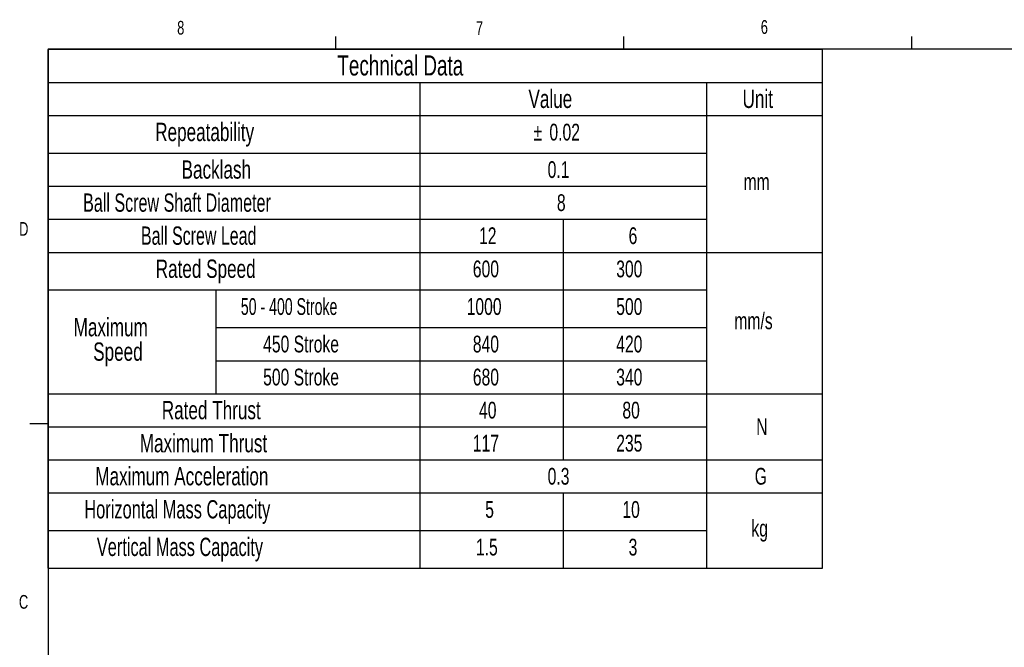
# Paper-space layout 'Layout1' of a CAD drawing. Extents: x 11 to 4767017334475, y 5 to 5245463847279.
# Tile 5 of 9: x 11 to 182, y 166 to 275. Entities that reach past the tile are written whole.
import ezdxf
from ezdxf.enums import TextEntityAlignment as Align

# ---------------------------------------------------------------- set-up
doc = ezdxf.new("R2010")
doc.units = 0
doc.layers.get('0').update_dxf_attribs({"linetype": 'CONTINUOUS'})

# ---------------------------------------------------------------- blocks, each defined once
blk = doc.blocks.new('SW_TABLEANNOTATION_1')
at = {"color": 0, "linetype": 'CONTINUOUS'}
for p, q in [((0, 0), (0, -89.98)), ((134.5, 0), (0, 0)), ((134.5, -89.98), (134.5, 0)), ((0, -5.74), (134.5, -5.74)), ((64.56, -5.74), (64.56, -89.98)), ((114.35, -5.74), (114.35, -89.98)), ((0, -11.47), (134.5, -11.47)), ((0, -18), (114.35, -18)), ((0, -23.73), (114.35, -23.73)), ((0, -29.47), (114.35, -29.47)), ((89.46, -29.47), (89.46, -71.19)), ((0, -35.2), (134.5, -35.2)), ((0, -41.73), (114.35, -41.73)), ((29.13, -41.73), (29.13, -59.72)), ((29.13, -48.25), (114.35, -48.25)), ((29.13, -53.99), (114.35, -53.99)), ((0, -59.72), (134.5, -59.72)), ((0, -65.46), (114.35, -65.46)), ((0, -71.19), (134.5, -71.19)), ((0, -76.93), (134.5, -76.93)), ((89.46, -76.93), (89.46, -89.98)), ((0, -83.45), (114.35, -83.45)), ((0, -89.98), (134.5, -89.98))]:
    blk.add_line(p, q, dxfattribs=at)
for s, height, width, p in [('Technical Data', 3.5, 0.7, (50.26, -5.57)), ('Value', 3.175, 0.7, (83.44, -11.11)), ('Unit', 3.175, 0.7, (120.61, -11.11)), ('Repeatability', 3.175, 0.7, (18.63, -16.85)), ('%%p', 2.91, 0.7, (84.31, -16.67)), ('0.02', 2.91, 0.7, (87.08, -16.67)), ('Backlash', 3.175, 0.7, (23.21, -23.37)), ('0.1', 2.91, 0.7, (86.77, -23.17)), ('mm', 2.91, 0.7, (120.79, -25.28)), ('Ball Screw Shaft Diameter', 3.175, 0.658, (6.11, -29.11)), ('8', 2.91, 0.7, (88.38, -28.9)), ('Ball Screw Lead', 3.175, 0.653333, (16.16, -34.84)), ('12', 2.91, 0.7, (74.86, -34.64)), ('6', 2.91, 0.7, (100.83, -34.64)), ('Rated Speed', 3.175, 0.7, (18.72, -40.58)), ('600', 2.91, 0.7, (73.78, -40.4)), ('300', 2.91, 0.7, (98.68, -40.4)), ('50 - 400 Stroke', 2.9104, 0.63, (33.5, -46.93)), ('1000', 2.91, 0.7, (72.71, -46.93)), ('500', 2.91, 0.7, (98.68, -46.93)), ('mm/s', 2.91, 0.7, (119.19, -49.4)), ('Maximum ', 3.175, 0.7, (4.47, -50.72)), ('450 Stroke', 2.91, 0.7, (37.37, -53.43)), ('840', 2.91, 0.7, (73.78, -53.43)), ('420', 2.91, 0.7, (98.68, -53.43)), ('Speed', 3.175, 0.7, (7.86, -54.96)), ('500 Stroke', 2.91, 0.7, (37.37, -59.16)), ('680', 2.91, 0.7, (73.78, -59.16)), ('340', 2.91, 0.7, (98.68, -59.16)), ('Rated Thrust', 3.175, 0.7, (19.77, -65.1)), ('40', 2.91, 0.7, (74.86, -64.9)), ('80', 2.91, 0.7, (99.75, -64.9)), ('N', 2.91, 0.7, (122.99, -67.76)), ('Maximum Thrust', 3.175, 0.7, (15.95, -70.84)), ('117', 2.91, 0.7, (73.78, -70.63)), ('235', 2.91, 0.7, (98.68, -70.63)), ('Maximum Acceleration', 3.175, 0.7, (8.23, -76.57)), ('0.3', 2.91, 0.7, (86.77, -76.37)), ('G', 2.91, 0.7, (122.73, -76.37)), ('Horizontal Mass Capacity', 3.175, 0.670833, (6.32, -82.31)), ('5', 2.91, 0.7, (75.93, -82.13)), ('10', 2.91, 0.7, (99.75, -82.13)), ('kg', 2.91, 0.7, (122.15, -85.39)), ('Vertical Mass Capacity', 3.175, 0.668182, (8.5, -88.83)), ('1.5', 2.91, 0.7, (74.32, -88.66)), ('3', 2.91, 0.7, (100.83, -88.66))]:
    blk.add_text(s, height=height, dxfattribs=dict(at, width=width)).set_placement(p, align=Align.BOTTOM_LEFT)

psp = doc.layouts.get("Layout1")

# ---------------------------------------------------------------- linework, layer by layer
at = {"color": 7, "linetype": 'CONTINUOUS'}
for p, q in [((65.9067, 270.3087), (65.9067, 272.4626)), ((115.9129, 270.3087), (115.9129, 272.4626)), ((165.9192, 270.3087), (165.9192, 272.4626)), ((15.9068, 270.3087), (415.9568, 270.3087)), ((15.9068, 270.3087), (15.9068, 9.9587)), ((15.9068, 205.2212), (12.7318, 205.2212))]:
    psp.add_line(p, q, dxfattribs=at)

# ---------------------------------------------------------------- block references
psp.add_blockref('SW_TABLEANNOTATION_1', (15.8859, 270.1937), dxfattribs=at)

# ---------------------------------------------------------------- texts
at = {"color": 7, "linetype": 'CONTINUOUS', "width": 0.7}
for s, p in [('6', (139.6667, 272.1838)), ('8', (38.3309, 272.0505)), ('7', (90.1951, 271.9783)), ('D', (10.8867, 237.1521)), ('C', (10.8538, 172.4531))]:
    psp.add_text(s, height=2.3813, dxfattribs=at).set_placement(p, align=Align.BOTTOM_LEFT)

doc.saveas('drawing.dxf')
